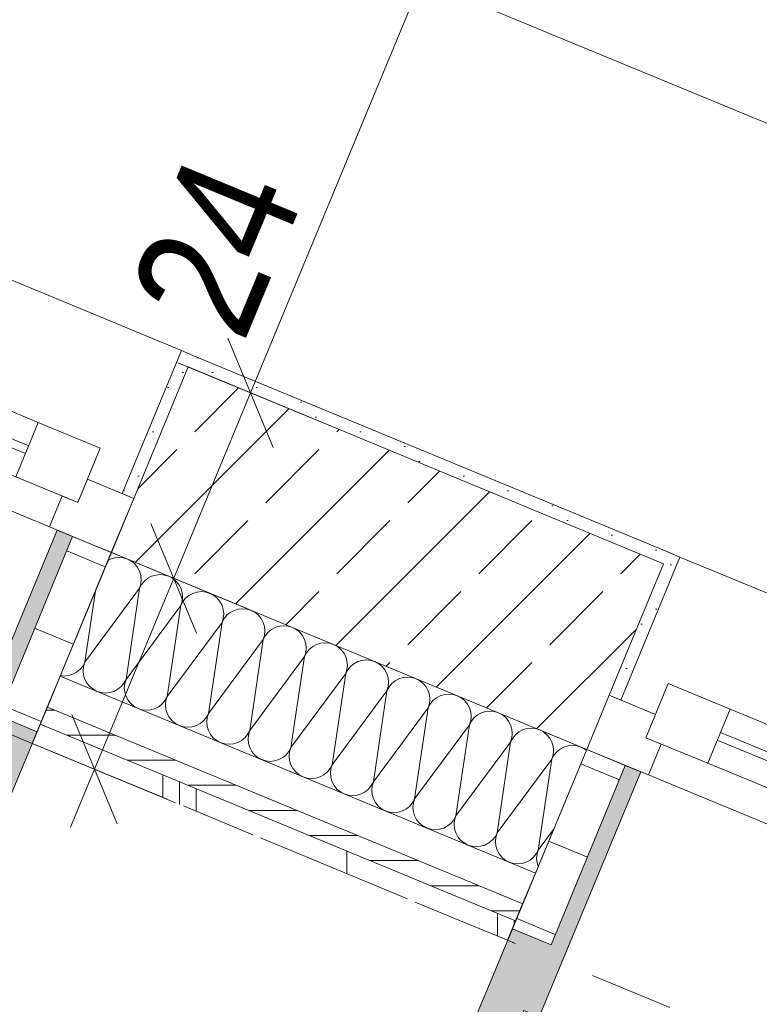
# Model space of a CAD drawing. Header units: metres. Extents: x -89 to 754, y -195 to 69.
# Tile 50 of 256: x 2.209 to 3.093, y -9.382 to -8.205. Entities that reach past the tile are written whole.
import ezdxf

# ---------------------------------------------------------------- set-up
doc = ezdxf.new("R2010")
doc.units = ezdxf.units.M
doc.header["$MEASUREMENT"] = 0
doc.linetypes.add('Strichlinie eng', pattern=[0.115, 0.075, -0.04])
doc.layers.add('95 Ausführungsplanung Bemaßung', color=7, linetype='Continuous')
doc.layers.add('Neubau_10 Wand außen', color=7, linetype='Continuous')
doc.styles.add('ERSTELLTER_STIL_3', font='ARIALN.TTF')
doc.dimstyles.new('ERSTELLTER_STIL__4', dxfattribs={"dimtxt": 0.15, "dimasz": 0.095143, "dimexe": 0.18, "dimexo": 0.0625, "dimgap": 0, "dimtad": 1, "dimzin": 0, "dimdsep": 46, "dimtxsty": 'ERSTELLTER_STIL_3', "dimblk": 'ARROWHEAD_6', "dimblk1": 'ARROWHEAD_6', "dimblk2": 'ARROWHEAD_6', "dimcen": 0.09, "dimse1": 1, "dimse2": 1, "dimclrd": 7, "dimclre": 7, "dimclrt": 7, "dimazin": 0, "dimtfac": 1, "dimtdec": 4, "dimtmove": 0, "dimatfit": 3, "dimfxl": 1, "dimtolj": 1, "dimtzin": 0, "dimarcsym": 0})
pattern_1 = [(45, (0, 0), (-0.01767767, 0.01767767), [0, -0.025])]
pattern_2 = [(0, (0, 0), (0, 0.1), [])]

# ---------------------------------------------------------------- blocks, each defined once
blk = doc.blocks.new('*X190')
at = {"layer": 'Neubau_10 Wand außen', "color": 8, "linetype": 'Continuous', "lineweight": 9}
for p, q in [((2.3176, -8.8497), (2.3148, -8.8512)), ((2.3226, -8.8481), (2.3176, -8.8497)), ((2.3278, -8.8476), (2.3226, -8.8481)), ((2.333, -8.8481), (2.3278, -8.8476)), ((2.338, -8.8497), (2.333, -8.8481)), ((2.3426, -8.8521), (2.338, -8.8497)), ((2.3467, -8.8554), (2.3426, -8.8521)), ((2.35, -8.8595), (2.3467, -8.8554)), ((2.3525, -8.8641), (2.35, -8.8595)), ((2.354, -8.8691), (2.3525, -8.8641)), ((2.3545, -8.8743), (2.354, -8.8691)), ((2.354, -8.8795), (2.3545, -8.8743)), ((2.3623, -8.8725), (2.3582, -8.8758)), ((2.3669, -8.8701), (2.3623, -8.8725)), ((2.3719, -8.8686), (2.3669, -8.8701)), ((2.3771, -8.868), (2.3719, -8.8686)), ((2.3823, -8.8686), (2.3771, -8.868)), ((2.3873, -8.8701), (2.3823, -8.8686)), ((2.3919, -8.8725), (2.3873, -8.8701)), ((2.3959, -8.8758), (2.3919, -8.8725)), ((2.287, -8.9728), (2.3525, -8.8845)), ((2.3363, -8.9933), (2.3525, -8.8845)), ((2.3525, -8.8845), (2.354, -8.8795)), ((2.3549, -8.8799), (2.3525, -8.8845)), ((2.3582, -8.8758), (2.3549, -8.8799)), ((2.3993, -8.8799), (2.3959, -8.8758)), ((2.4017, -8.8845), (2.3993, -8.8799)), ((2.4032, -8.8895), (2.4017, -8.8845)), ((2.287, -8.9728), (2.2997, -8.8876)), ((2.4038, -8.8947), (2.4032, -8.8895)), ((2.4032, -8.8999), (2.4038, -8.8947)), ((2.4075, -8.8963), (2.4042, -8.9003)), ((2.4115, -8.8929), (2.4075, -8.8963)), ((2.4162, -8.8905), (2.4115, -8.8929)), ((2.4212, -8.889), (2.4162, -8.8905)), ((2.4264, -8.8884), (2.4212, -8.889)), ((2.4316, -8.889), (2.4264, -8.8884)), ((2.4366, -8.8905), (2.4316, -8.889)), ((2.4412, -8.8929), (2.4366, -8.8905)), ((2.4452, -8.8963), (2.4412, -8.8929)), ((2.4485, -8.9003), (2.4452, -8.8963)), ((2.3363, -8.9933), (2.4017, -8.9049)), ((2.3855, -9.0137), (2.4017, -8.9049)), ((2.4017, -8.9049), (2.4032, -8.8999)), ((2.4042, -8.9003), (2.4017, -8.9049)), ((2.451, -8.9049), (2.4485, -8.9003)), ((2.4525, -8.9099), (2.451, -8.9049)), ((2.4704, -8.9094), (2.4654, -8.9109)), ((2.4756, -8.9089), (2.4704, -8.9094)), ((2.4808, -8.9094), (2.4756, -8.9089)), ((2.4858, -8.9109), (2.4808, -8.9094)), ((2.451, -8.9253), (2.4525, -8.9203)), ((2.4535, -8.9207), (2.451, -8.9253)), ((2.453, -8.9151), (2.4525, -8.9099)), ((2.4525, -8.9203), (2.453, -8.9151)), ((2.4568, -8.9167), (2.4535, -8.9207)), ((2.4608, -8.9134), (2.4568, -8.9167)), ((2.4654, -8.9109), (2.4608, -8.9134)), ((2.4905, -8.9134), (2.4858, -8.9109)), ((2.4945, -8.9167), (2.4905, -8.9134)), ((2.4978, -8.9207), (2.4945, -8.9167)), ((2.5003, -8.9253), (2.4978, -8.9207)), ((2.3855, -9.0137), (2.451, -8.9253)), ((2.4348, -9.0341), (2.451, -8.9253)), ((2.5018, -8.9303), (2.5003, -8.9253)), ((2.5023, -8.9355), (2.5018, -8.9303)), ((2.5147, -8.9313), (2.5101, -8.9338)), ((2.5197, -8.9298), (2.5147, -8.9313)), ((2.5249, -8.9293), (2.5197, -8.9298)), ((2.5301, -8.9298), (2.5249, -8.9293)), ((2.5351, -8.9313), (2.5301, -8.9298)), ((2.5397, -8.9338), (2.5351, -8.9313)), ((2.5003, -8.9457), (2.5018, -8.9407)), ((2.5027, -8.9411), (2.5003, -8.9457)), ((2.5018, -8.9407), (2.5023, -8.9355)), ((2.5061, -8.9371), (2.5027, -8.9411)), ((2.5101, -8.9338), (2.5061, -8.9371)), ((2.5438, -8.9371), (2.5397, -8.9338)), ((2.5471, -8.9411), (2.5438, -8.9371)), ((2.5495, -8.9457), (2.5471, -8.9411)), ((2.4348, -9.0341), (2.5003, -8.9457)), ((2.4841, -9.0545), (2.5003, -8.9457)), ((2.5511, -8.9507), (2.5495, -8.9457)), ((2.5516, -8.9559), (2.5511, -8.9507)), ((2.5511, -8.9611), (2.5516, -8.9559)), ((2.5594, -8.9542), (2.5553, -8.9575)), ((2.564, -8.9517), (2.5594, -8.9542)), ((2.569, -8.9502), (2.564, -8.9517)), ((2.5742, -8.9497), (2.569, -8.9502)), ((2.5794, -8.9502), (2.5742, -8.9497)), ((2.5844, -8.9517), (2.5794, -8.9502)), ((2.589, -8.9542), (2.5844, -8.9517)), ((2.593, -8.9575), (2.589, -8.9542)), ((2.4841, -9.0545), (2.5495, -8.9661)), ((2.5334, -9.0749), (2.5495, -8.9661)), ((2.5495, -8.9661), (2.5511, -8.9611)), ((2.552, -8.9615), (2.5495, -8.9661)), ((2.5553, -8.9575), (2.552, -8.9615)), ((2.5964, -8.9615), (2.593, -8.9575)), ((2.5988, -8.9661), (2.5964, -8.9615)), ((2.6003, -8.9711), (2.5988, -8.9661)), ((2.2812, -8.9815), (2.2845, -8.9775)), ((2.2845, -8.9775), (2.287, -8.9728)), ((2.2855, -8.9778), (2.285, -8.983)), ((2.287, -8.9728), (2.2855, -8.9778)), ((2.6008, -8.9763), (2.6003, -8.9711)), ((2.6003, -8.9815), (2.6008, -8.9763)), ((2.6046, -8.9779), (2.6013, -8.9819)), ((2.6086, -8.9746), (2.6046, -8.9779)), ((2.6133, -8.9721), (2.6086, -8.9746)), ((2.6183, -8.9706), (2.6133, -8.9721)), ((2.6235, -8.9701), (2.6183, -8.9706)), ((2.6287, -8.9706), (2.6235, -8.9701)), ((2.6337, -8.9721), (2.6287, -8.9706)), ((2.6383, -8.9746), (2.6337, -8.9721)), ((2.6423, -8.9779), (2.6383, -8.9746)), ((2.6456, -8.9819), (2.6423, -8.9779)), ((2.2577, -8.9888), (2.2624, -8.9893)), ((2.2624, -8.9893), (2.2676, -8.9888)), ((2.2676, -8.9888), (2.2726, -8.9873)), ((2.2726, -8.9873), (2.2772, -8.9848)), ((2.2772, -8.9848), (2.2812, -8.9815)), ((2.285, -8.983), (2.2855, -8.9882)), ((2.2855, -8.9882), (2.287, -8.9933)), ((2.5334, -9.0749), (2.5988, -8.9865)), ((2.5826, -9.0953), (2.5988, -8.9865)), ((2.5988, -8.9865), (2.6003, -8.9815)), ((2.6013, -8.9819), (2.5988, -8.9865)), ((2.6481, -8.9865), (2.6456, -8.9819)), ((2.6496, -8.9916), (2.6481, -8.9865)), ((2.6501, -8.9968), (2.6496, -8.9916)), ((2.6675, -8.991), (2.6625, -8.9925)), ((2.6727, -8.9905), (2.6675, -8.991)), ((2.6779, -8.991), (2.6727, -8.9905)), ((2.6829, -8.9925), (2.6779, -8.991)), ((2.287, -8.9933), (2.2895, -8.9979)), ((2.2895, -8.9979), (2.2928, -9.0019)), ((2.2928, -9.0019), (2.2968, -9.0052)), ((2.3264, -9.0052), (2.3305, -9.0019)), ((2.3305, -9.0019), (2.3338, -8.9979)), ((2.3338, -8.9979), (2.3363, -8.9933)), ((2.3348, -8.9983), (2.3342, -9.0035)), ((2.3342, -9.0035), (2.3348, -9.0087)), ((2.3363, -8.9933), (2.3348, -8.9983)), ((2.6481, -9.007), (2.6496, -9.002)), ((2.6506, -9.0023), (2.6481, -9.007)), ((2.6496, -9.002), (2.6501, -8.9968)), ((2.6539, -8.9983), (2.6506, -9.0023)), ((2.6579, -8.995), (2.6539, -8.9983)), ((2.6625, -8.9925), (2.6579, -8.995)), ((2.6875, -8.995), (2.6829, -8.9925)), ((2.6916, -8.9983), (2.6875, -8.995)), ((2.6949, -9.0023), (2.6916, -8.9983)), ((2.6974, -9.007), (2.6949, -9.0023)), ((2.2968, -9.0052), (2.3014, -9.0077)), ((2.3014, -9.0077), (2.3064, -9.0092)), ((2.3064, -9.0092), (2.3116, -9.0097)), ((2.3116, -9.0097), (2.3168, -9.0092)), ((2.3168, -9.0092), (2.3218, -9.0077)), ((2.3218, -9.0077), (2.3264, -9.0052)), ((2.3348, -9.0087), (2.3363, -9.0137)), ((2.3363, -9.0137), (2.3387, -9.0183)), ((2.3831, -9.0183), (2.3855, -9.0137)), ((2.3855, -9.0137), (2.384, -9.0187)), ((2.5826, -9.0953), (2.6481, -9.007)), ((2.6319, -9.1157), (2.6481, -9.007)), ((2.6989, -9.012), (2.6974, -9.007)), ((2.6994, -9.0172), (2.6989, -9.012)), ((2.7072, -9.0154), (2.7031, -9.0187)), ((2.7118, -9.0129), (2.7072, -9.0154)), ((2.7168, -9.0114), (2.7118, -9.0129)), ((2.722, -9.0109), (2.7168, -9.0114)), ((2.7272, -9.0114), (2.722, -9.0109)), ((2.7322, -9.0129), (2.7272, -9.0114)), ((2.7368, -9.0154), (2.7322, -9.0129)), ((2.7409, -9.0187), (2.7368, -9.0154)), ((2.3387, -9.0183), (2.342, -9.0223)), ((2.342, -9.0223), (2.3461, -9.0256)), ((2.3461, -9.0256), (2.3507, -9.0281)), ((2.3711, -9.0281), (2.3757, -9.0256)), ((2.3757, -9.0256), (2.3798, -9.0223)), ((2.3798, -9.0223), (2.3831, -9.0183)), ((2.384, -9.0187), (2.3835, -9.0239)), ((2.3835, -9.0239), (2.384, -9.0291)), ((2.6319, -9.1157), (2.6974, -9.0274)), ((2.6812, -9.1361), (2.6974, -9.0274)), ((2.6974, -9.0274), (2.6989, -9.0224)), ((2.6998, -9.0228), (2.6974, -9.0274)), ((2.6989, -9.0224), (2.6994, -9.0172)), ((2.7031, -9.0187), (2.6998, -9.0228)), ((2.7442, -9.0228), (2.7409, -9.0187)), ((2.7466, -9.0274), (2.7442, -9.0228)), ((2.7482, -9.0324), (2.7466, -9.0274)), ((2.3507, -9.0281), (2.3557, -9.0296)), ((2.3557, -9.0296), (2.3609, -9.0301)), ((2.3609, -9.0301), (2.3661, -9.0296)), ((2.3661, -9.0296), (2.3711, -9.0281)), ((2.384, -9.0291), (2.3855, -9.0341)), ((2.3855, -9.0341), (2.388, -9.0387)), ((2.388, -9.0387), (2.3913, -9.0427)), ((2.429, -9.0427), (2.4324, -9.0387)), ((2.4324, -9.0387), (2.4348, -9.0341)), ((2.4333, -9.0391), (2.4328, -9.0443)), ((2.4348, -9.0341), (2.4333, -9.0391)), ((2.7487, -9.0376), (2.7482, -9.0324)), ((2.7482, -9.0428), (2.7487, -9.0376)), ((2.7524, -9.0391), (2.7491, -9.0432)), ((2.7565, -9.0358), (2.7524, -9.0391)), ((2.7611, -9.0333), (2.7565, -9.0358)), ((2.7661, -9.0318), (2.7611, -9.0333)), ((2.7713, -9.0313), (2.7661, -9.0318)), ((2.7765, -9.0318), (2.7713, -9.0313)), ((2.7815, -9.0333), (2.7765, -9.0318)), ((2.7861, -9.0358), (2.7815, -9.0333)), ((2.7901, -9.0391), (2.7861, -9.0358)), ((2.7934, -9.0432), (2.7901, -9.0391)), ((2.3913, -9.0427), (2.3954, -9.046)), ((2.3954, -9.046), (2.4, -9.0485)), ((2.4, -9.0485), (2.405, -9.05)), ((2.405, -9.05), (2.4102, -9.0505)), ((2.4102, -9.0505), (2.4154, -9.05)), ((2.4154, -9.05), (2.4204, -9.0485)), ((2.4204, -9.0485), (2.425, -9.046)), ((2.425, -9.046), (2.429, -9.0427)), ((2.4328, -9.0443), (2.4333, -9.0495)), ((2.4333, -9.0495), (2.4348, -9.0545)), ((2.6812, -9.1361), (2.7466, -9.0478)), ((2.7305, -9.1565), (2.7466, -9.0478)), ((2.7466, -9.0478), (2.7482, -9.0428)), ((2.7491, -9.0432), (2.7466, -9.0478)), ((2.7959, -9.0478), (2.7934, -9.0432)), ((2.7974, -9.0528), (2.7959, -9.0478)), ((2.4348, -9.0545), (2.4373, -9.0591)), ((2.4373, -9.0591), (2.4406, -9.0631)), ((2.4783, -9.0631), (2.4816, -9.0591)), ((2.4816, -9.0591), (2.4841, -9.0545)), ((2.4826, -9.0595), (2.4821, -9.0647)), ((2.4841, -9.0545), (2.4826, -9.0595)), ((2.7979, -9.058), (2.7974, -9.0528)), ((2.7974, -9.0632), (2.7979, -9.058)), ((2.8017, -9.0595), (2.7984, -9.0636)), ((2.8057, -9.0562), (2.8017, -9.0595)), ((2.8103, -9.0538), (2.8057, -9.0562)), ((2.8153, -9.0522), (2.8103, -9.0538)), ((2.8206, -9.0517), (2.8153, -9.0522)), ((2.8258, -9.0522), (2.8206, -9.0517)), ((2.8308, -9.0538), (2.8258, -9.0522)), ((2.8354, -9.0562), (2.8308, -9.0538)), ((2.8394, -9.0595), (2.8354, -9.0562)), ((2.8427, -9.0636), (2.8394, -9.0595)), ((2.4406, -9.0631), (2.4446, -9.0664)), ((2.4446, -9.0664), (2.4492, -9.0689)), ((2.4492, -9.0689), (2.4543, -9.0704)), ((2.4543, -9.0704), (2.4595, -9.0709)), ((2.4595, -9.0709), (2.4647, -9.0704)), ((2.4647, -9.0704), (2.4697, -9.0689)), ((2.4697, -9.0689), (2.4743, -9.0664)), ((2.4743, -9.0664), (2.4783, -9.0631)), ((2.4821, -9.0647), (2.4826, -9.0699)), ((2.4826, -9.0699), (2.4841, -9.0749)), ((2.7305, -9.1565), (2.7959, -9.0682)), ((2.7797, -9.1769), (2.7959, -9.0682)), ((2.7959, -9.0682), (2.7974, -9.0632)), ((2.7984, -9.0636), (2.7959, -9.0682)), ((2.8452, -9.0682), (2.8427, -9.0636)), ((2.8467, -9.0732), (2.8452, -9.0682)), ((2.8472, -9.0784), (2.8467, -9.0732)), ((2.8596, -9.0742), (2.855, -9.0766)), ((2.8646, -9.0726), (2.8596, -9.0742)), ((2.8698, -9.0721), (2.8646, -9.0726)), ((2.875, -9.0726), (2.8698, -9.0721)), ((2.88, -9.0742), (2.875, -9.0726)), ((2.8846, -9.0766), (2.88, -9.0742)), ((2.4841, -9.0749), (2.4866, -9.0795)), ((2.4866, -9.0795), (2.4899, -9.0835)), ((2.4899, -9.0835), (2.4939, -9.0869)), ((2.5235, -9.0869), (2.5276, -9.0835)), ((2.5276, -9.0835), (2.5309, -9.0795)), ((2.5309, -9.0795), (2.5334, -9.0749)), ((2.5318, -9.0799), (2.5313, -9.0851)), ((2.5313, -9.0851), (2.5318, -9.0903)), ((2.5334, -9.0749), (2.5318, -9.0799)), ((2.8452, -9.0886), (2.8467, -9.0836)), ((2.8477, -9.084), (2.8452, -9.0886)), ((2.8467, -9.0836), (2.8472, -9.0784)), ((2.851, -9.0799), (2.8477, -9.084)), ((2.855, -9.0766), (2.851, -9.0799)), ((2.8864, -9.0781), (2.8846, -9.0766)), ((2.4939, -9.0869), (2.4985, -9.0893)), ((2.4985, -9.0893), (2.5035, -9.0908)), ((2.5035, -9.0908), (2.5087, -9.0914)), ((2.5087, -9.0914), (2.5139, -9.0908)), ((2.5139, -9.0908), (2.5189, -9.0893)), ((2.5189, -9.0893), (2.5235, -9.0869)), ((2.5318, -9.0903), (2.5334, -9.0953)), ((2.5334, -9.0953), (2.5358, -9.0999)), ((2.5802, -9.0999), (2.5826, -9.0953)), ((2.5826, -9.0953), (2.5811, -9.1003)), ((2.7797, -9.1769), (2.8452, -9.0886)), ((2.829, -9.1973), (2.8452, -9.0886)), ((2.5358, -9.0999), (2.5391, -9.104)), ((2.5391, -9.104), (2.5432, -9.1073)), ((2.5432, -9.1073), (2.5478, -9.1097)), ((2.5478, -9.1097), (2.5528, -9.1113)), ((2.5632, -9.1113), (2.5682, -9.1097)), ((2.5682, -9.1097), (2.5728, -9.1073)), ((2.5728, -9.1073), (2.5769, -9.104)), ((2.5769, -9.104), (2.5802, -9.0999)), ((2.5811, -9.1003), (2.5806, -9.1055)), ((2.5806, -9.1055), (2.5811, -9.1107)), ((2.5528, -9.1113), (2.558, -9.1118)), ((2.558, -9.1118), (2.5632, -9.1113)), ((2.5811, -9.1107), (2.5826, -9.1157)), ((2.5826, -9.1157), (2.5851, -9.1203)), ((2.5851, -9.1203), (2.5884, -9.1244)), ((2.6261, -9.1244), (2.6294, -9.1203)), ((2.6294, -9.1203), (2.6319, -9.1157)), ((2.6304, -9.1207), (2.6299, -9.1259)), ((2.6319, -9.1157), (2.6304, -9.1207)), ((2.5884, -9.1244), (2.5925, -9.1277)), ((2.5925, -9.1277), (2.5971, -9.1301)), ((2.5971, -9.1301), (2.6021, -9.1317)), ((2.6021, -9.1317), (2.6073, -9.1322)), ((2.6073, -9.1322), (2.6125, -9.1317)), ((2.6125, -9.1317), (2.6175, -9.1301)), ((2.6175, -9.1301), (2.6221, -9.1277)), ((2.6221, -9.1277), (2.6261, -9.1244)), ((2.6299, -9.1259), (2.6304, -9.1311)), ((2.6304, -9.1311), (2.6319, -9.1361)), ((2.6319, -9.1361), (2.6344, -9.1407)), ((2.6344, -9.1407), (2.6377, -9.1448)), ((2.6377, -9.1448), (2.6417, -9.1481)), ((2.6714, -9.1481), (2.6754, -9.1448)), ((2.6754, -9.1448), (2.6787, -9.1407)), ((2.6787, -9.1407), (2.6812, -9.1361)), ((2.6797, -9.1411), (2.6792, -9.1463)), ((2.6812, -9.1361), (2.6797, -9.1411)), ((2.6417, -9.1481), (2.6463, -9.1506)), ((2.6463, -9.1506), (2.6513, -9.1521)), ((2.6513, -9.1521), (2.6565, -9.1526)), ((2.6565, -9.1526), (2.6617, -9.1521)), ((2.6617, -9.1521), (2.6668, -9.1506)), ((2.6668, -9.1506), (2.6714, -9.1481)), ((2.6792, -9.1463), (2.6797, -9.1515)), ((2.6797, -9.1515), (2.6812, -9.1565)), ((2.6812, -9.1565), (2.6836, -9.1611)), ((2.728, -9.1611), (2.7305, -9.1565)), ((2.7305, -9.1565), (2.7289, -9.1615)), ((2.6836, -9.1611), (2.687, -9.1652)), ((2.687, -9.1652), (2.691, -9.1685)), ((2.691, -9.1685), (2.6956, -9.171)), ((2.716, -9.171), (2.7206, -9.1685)), ((2.7206, -9.1685), (2.7247, -9.1652)), ((2.7247, -9.1652), (2.728, -9.1611)), ((2.7289, -9.1615), (2.7284, -9.1667)), ((2.7284, -9.1667), (2.7289, -9.1719)), ((2.6956, -9.171), (2.7006, -9.1725)), ((2.7006, -9.1725), (2.7058, -9.173)), ((2.7058, -9.173), (2.711, -9.1725)), ((2.711, -9.1725), (2.716, -9.171)), ((2.7289, -9.1719), (2.7305, -9.1769)), ((2.7305, -9.1769), (2.7329, -9.1816)), ((2.7773, -9.1816), (2.7797, -9.1769)), ((2.7797, -9.1769), (2.7782, -9.1819)), ((2.829, -9.1973), (2.8472, -9.1727)), ((2.7329, -9.1816), (2.7362, -9.1856)), ((2.7362, -9.1856), (2.7403, -9.1889)), ((2.7403, -9.1889), (2.7449, -9.1914)), ((2.7449, -9.1914), (2.7499, -9.1929)), ((2.7603, -9.1929), (2.7653, -9.1914)), ((2.7653, -9.1914), (2.7699, -9.1889)), ((2.7699, -9.1889), (2.774, -9.1856)), ((2.774, -9.1856), (2.7773, -9.1816)), ((2.7782, -9.1819), (2.7777, -9.1871)), ((2.7777, -9.1871), (2.7782, -9.1923)), ((2.7499, -9.1929), (2.7551, -9.1934)), ((2.7551, -9.1934), (2.7603, -9.1929)), ((2.7782, -9.1923), (2.7797, -9.1973)), ((2.7797, -9.1973), (2.7822, -9.202)), ((2.7822, -9.202), (2.7855, -9.206)), ((2.8232, -9.206), (2.8265, -9.202)), ((2.8265, -9.202), (2.829, -9.1973)), ((2.8275, -9.2024), (2.827, -9.2076)), ((2.829, -9.1973), (2.8275, -9.2024)), ((2.7855, -9.206), (2.7896, -9.2093)), ((2.7896, -9.2093), (2.7942, -9.2118)), ((2.7942, -9.2118), (2.7992, -9.2133)), ((2.7992, -9.2133), (2.8044, -9.2138)), ((2.8044, -9.2138), (2.8096, -9.2133)), ((2.8096, -9.2133), (2.8146, -9.2118)), ((2.8146, -9.2118), (2.8192, -9.2093)), ((2.8192, -9.2093), (2.8232, -9.206)), ((2.827, -9.2076), (2.8275, -9.2128)), ((2.8275, -9.2128), (2.8288, -9.2172))]:
    blk.add_line(p, q, dxfattribs=at)
blk = doc.blocks.new('1-Flügelfenster 27_7')
at = {"layer": 'Neubau_10 Wand außen', "linetype": 'Continuous', "lineweight": 0, "true_color": 0x000000}
for points in [[(-0.505, -0.387), (-0.505, -0.417), (-0.455, -0.417), (-0.455, -0.387), (-0.435, -0.387), (-0.435, -0.07), (-0.455, -0.07), (-0.455, -0.302), (-0.505, -0.302)], [(0.505, -0.387), (0.505, -0.302), (0.455, -0.302), (0.455, -0.07), (0.435, -0.07), (0.435, -0.387), (0.455, -0.387), (0.455, -0.417), (0.505, -0.417)]]:
    blk.add_hatch(color=18, dxfattribs=at).paths.add_polyline_path(points)
h = blk.add_hatch(dxfattribs=at)
h.set_pattern_fill('Holz_Schalung_liegend_10_5B', color=18, style=0, pattern_type=2)
h.set_pattern_definition(pattern_2)
h.paths.add_polyline_path([(-0.505, -0.07), (-0.505, -0.302), (-0.455, -0.302), (-0.455, -0.07)])
h = blk.add_hatch(dxfattribs=at)
h.set_pattern_fill('Holz_Schalung_liegend_10_5B', color=18, style=0, pattern_type=2)
h.set_pattern_definition(pattern_2)
h.paths.add_polyline_path([(0.505, -0.07), (0.455, -0.07), (0.455, -0.302), (0.505, -0.302)])
at = {"layer": 'Neubau_10 Wand außen', "color": 7, "linetype": 'Continuous', "lineweight": 13}
for p, q in [((-0.505, 0.185), (-0.49, 0.185)), ((-0.49, 0), (-0.49, 0.185)), ((0.505, 0.185), (0.49, 0.185)), ((0.49, 0), (0.49, 0.185)), ((-0.445, -0.03), (-0.445, 0.04)), ((-0.445, 0.04), (-0.365, 0.04)), ((-0.365, 0.04), (0.365, 0.04)), ((-0.365, 0.04), (-0.365, -0.03)), ((0.365, -0.03), (0.365, 0.04)), ((0.365, 0.04), (0.445, 0.04)), ((0.445, 0.04), (0.445, -0.03)), ((-0.505, 0), (-0.445, 0)), ((-0.505, -0.07), (-0.505, 0)), ((-0.505, -0.07), (-0.505, 0)), ((-0.445, 0), (-0.445, -0.03)), ((-0.365, 0.01), (0.365, 0.01)), ((0.445, -0.03), (0.445, 0)), ((0.445, 0), (0.505, 0)), ((0.505, -0.07), (0.505, 0)), ((0.505, -0.07), (0.505, 0)), ((0.365, 0), (-0.365, 0)), ((-0.445, -0.03), (-0.425, -0.03)), ((-0.365, -0.03), (-0.445, -0.03)), ((-0.425, -0.03), (-0.425, -0.07)), ((0.365, -0.03), (-0.365, -0.03)), ((0.445, -0.03), (0.365, -0.03)), ((0.425, -0.07), (0.425, -0.03)), ((0.425, -0.03), (0.445, -0.03)), ((-0.425, -0.07), (-0.505, -0.07)), ((-0.505, -0.23), (-0.505, -0.07)), ((0.425, -0.07), (-0.425, -0.07)), ((0.505, -0.07), (0.425, -0.07)), ((0.505, -0.23), (0.505, -0.07)), ((-0.505, -0.27), (-0.505, -0.23)), ((0.505, -0.27), (0.505, -0.23)), ((-0.505, -0.292), (-0.505, -0.27)), ((0.505, -0.292), (0.505, -0.27)), ((-0.505, -0.317), (-0.505, -0.292)), ((0.505, -0.317), (0.505, -0.292))]:
    blk.add_line(p, q, dxfattribs=at)
at = {"layer": 'Neubau_10 Wand außen', "color": 7, "linetype": 'Continuous', "lineweight": 9}
for p, q in [((-0.49, 0.185), (0.49, 0.185)), ((-0.455, -0.302), (-0.455, -0.07)), ((-0.455, -0.07), (-0.435, -0.07)), ((-0.435, -0.07), (-0.435, -0.387)), ((0.455, -0.07), (0.435, -0.07)), ((0.435, -0.07), (0.435, -0.387)), ((0.455, -0.302), (0.455, -0.07)), ((-0.505, -0.387), (-0.505, -0.302)), ((-0.505, -0.302), (-0.455, -0.302)), ((0.505, -0.302), (0.455, -0.302)), ((0.505, -0.387), (0.505, -0.302)), ((-0.505, -0.417), (-0.505, -0.387)), ((-0.435, -0.387), (-0.455, -0.387)), ((-0.455, -0.387), (-0.455, -0.417)), ((0.435, -0.387), (0.455, -0.387)), ((0.455, -0.387), (0.455, -0.417)), ((0.505, -0.417), (0.505, -0.387)), ((-0.455, -0.417), (-0.505, -0.417)), ((-0.505, -0.417), (0.505, -0.417)), ((0.455, -0.417), (0.505, -0.417))]:
    blk.add_line(p, q, dxfattribs=at)
at = {"layer": 'Neubau_10 Wand außen', "color": 7, "linetype": 'Strichlinie eng', "lineweight": 9}
blk.add_line((-0.505, -0.317), (0.505, -0.317), dxfattribs=at)
at = {"layer": 'Neubau_10 Wand außen', "color": 7, "linetype": 'Continuous', "lineweight": 9, "flags": 128}
for points in [[(-0.505, -0.07), (-0.455, -0.07), (-0.455, -0.302), (-0.505, -0.302)], [(0.505, -0.07), (0.455, -0.07), (0.455, -0.302), (0.505, -0.302)]]:
    blk.add_lwpolyline(points, close=True, dxfattribs=at)
at = {"layer": 'Neubau_10 Wand außen', "color": 7, "linetype": 'Continuous', "lineweight": 9}
for p in [(-0.505, -0.417), (0.505, -0.417)]:
    blk.add_point(p, dxfattribs=at)
blk = doc.blocks.new('*D698')
at = {"layer": '95 Ausführungsplanung Bemaßung', "color": 7, "linetype": 'Continuous', "lineweight": 9}
for p, q in [((-8.1158, -6.9947), (-8.0439, -6.8212)), ((-8.1492, -6.8792), (-8.0798, -6.908)), ((-8.0144, -6.8809), (-8.1453, -6.9351)), ((-8.0798, -6.908), (8.1315, -13.6229)), ((8.0955, -13.7097), (8.1674, -13.5362)), ((8.066, -13.65), (8.1969, -13.5958)), ((8.1315, -13.6229), (8.2009, -13.6517))]:
    blk.add_line(p, q, dxfattribs=at)
at = {"layer": '95 Ausführungsplanung Bemaßung', "color": 7, "lineweight": 9, "insert": (-0.2063, -10.1746), "char_height": 0.15, "attachment_point": 7, "rotation": 337.5, "style": 'ERSTELLTER_STIL_3'}
blk.add_mtext('\\A1;{\\pql;\\fArial Narrow|b0|i0|c0|p0;\\W1.000000;17,54\\fArial Narrow|b0|i0|c0|p0;\\W1.000000;\\A1{\\H.66x;\\S5^  ;}}', dxfattribs=at)
blk = doc.blocks.new('ARROWHEAD_6')
at = {"color": 0, "linetype": 'Continuous', "lineweight": 0}
for p, q in [((-0.5, -0.5), (0.5, 0.5)), ((0, 0), (-1, 0))]:
    blk.add_line(p, q, dxfattribs=at)
blk = doc.blocks.new('*D709')
at = {"layer": '95 Ausführungsplanung Bemaßung', "color": 7, "linetype": 'Continuous', "lineweight": 9}
for p, q in [((0.8166, -9.8287), (0.8885, -9.6552)), ((0.918, -9.7149), (0.7871, -9.7691)), ((0.8526, -9.742), (1.7857, -10.1285)), ((1.7498, -10.2152), (1.8216, -10.0417)), ((1.8511, -10.1014), (1.7203, -10.1556))]:
    blk.add_line(p, q, dxfattribs=at)
at = {"layer": '95 Ausführungsplanung Bemaßung', "color": 7, "lineweight": 9, "char_height": 0.15, "attachment_point": 7, "rotation": 337.5, "style": 'ERSTELLTER_STIL_3'}
for s, insert in [('\\A1;{\\pql;\\fArial Narrow|b0|i0|c0|p0;\\W1.000000;1,01}', (1.1745, -9.8428)), ('\\A1;{\\pql;\\fArial Narrow|b0|i0|c0|p0;\\W1.000000;2,51}', (1.0941, -10.0369))]:
    blk.add_mtext(s, dxfattribs=dict(at, insert=insert))
blk = doc.blocks.new('*D710')
at = {"layer": '95 Ausführungsplanung Bemaßung', "color": 7, "linetype": 'Continuous', "lineweight": 9}
for p, q in [((1.7498, -10.2152), (1.8216, -10.0417)), ((1.8511, -10.1014), (1.7203, -10.1556)), ((1.7857, -10.1285), (2.3539, -10.3638)), ((2.3179, -10.4506), (2.3898, -10.2771)), ((2.4193, -10.3367), (2.2884, -10.3909))]:
    blk.add_line(p, q, dxfattribs=at)
at = {"layer": '95 Ausführungsplanung Bemaßung', "color": 7, "lineweight": 9, "insert": (1.9597, -10.1762), "char_height": 0.15, "attachment_point": 7, "rotation": 337.5, "style": 'ERSTELLTER_STIL_3'}
blk.add_mtext('\\A1;{\\pql;\\fArial Narrow|b0|i0|c0|p0;\\W1.000000;61\\fArial Narrow|b0|i0|c0|p0;\\W1.000000;\\A1{\\H.66x;\\S5^  ;}}', dxfattribs=at)
blk = doc.blocks.new('*D711')
at = {"layer": '95 Ausführungsplanung Bemaßung', "color": 7, "linetype": 'Continuous', "lineweight": 9}
for p, q in [((1.7857, -10.1285), (2.3539, -10.3638)), ((2.3179, -10.4506), (2.3898, -10.2771)), ((2.4193, -10.3367), (2.2884, -10.3909)), ((2.3539, -10.3638), (3.287, -10.7504)), ((3.2511, -10.8371), (3.3229, -10.6636)), ((3.3524, -10.7233), (3.2216, -10.7775)), ((3.287, -10.7504), (3.8552, -10.9857))]:
    blk.add_line(p, q, dxfattribs=at)
at = {"layer": '95 Ausführungsplanung Bemaßung', "color": 7, "lineweight": 9, "char_height": 0.15, "attachment_point": 7, "rotation": 337.5, "style": 'ERSTELLTER_STIL_3'}
for s, insert in [('\\A1;{\\pql;\\fArial Narrow|b0|i0|c0|p0;\\W1.000000;1,01}', (2.6758, -10.4647)), ('\\A1;{\\pql;\\fArial Narrow|b0|i0|c0|p0;\\W1.000000;2,51}', (2.5954, -10.6587))]:
    blk.add_mtext(s, dxfattribs=dict(at, insert=insert))
blk = doc.blocks.new('*D717')
at = {"layer": '95 Ausführungsplanung Bemaßung', "color": 7, "linetype": 'Continuous', "lineweight": 9}
for p, q in [((-7.9627, -6.6252), (-7.8908, -6.4517)), ((-7.9962, -6.5097), (-7.9268, -6.5384)), ((-7.8613, -6.5113), (-7.9922, -6.5655)), ((-7.9268, -6.5384), (-7.6986, -6.6329)), ((-7.6331, -6.6058), (-7.764, -6.66)), ((-7.6986, -6.6329), (8.0563, -13.1588))]:
    blk.add_line(p, q, dxfattribs=at)
at = {"layer": '95 Ausführungsplanung Bemaßung', "color": 7, "lineweight": 9, "insert": (-8.2014, -6.3993), "char_height": 0.15, "attachment_point": 7, "rotation": 337.5, "style": 'ERSTELLTER_STIL_3'}
blk.add_mtext('\\A1;{\\pql;\\fArial Narrow|b0|i0|c0|p0;\\W1.000000;24\\fArial Narrow|b0|i0|c0|p0;\\W1.000000;\\A1{\\H.66x;\\S5^  ;}}', dxfattribs=at)
blk = doc.blocks.new('*D718')
at = {"layer": '95 Ausführungsplanung Bemaßung', "color": 7, "linetype": 'Continuous', "lineweight": 9}
for p, q in [((-7.9268, -6.5384), (-7.6986, -6.6329)), ((-7.7345, -6.7197), (-7.6626, -6.5462)), ((-7.6331, -6.6058), (-7.764, -6.66)), ((-7.6986, -6.6329), (8.0563, -13.1588)), ((8.1218, -13.1317), (7.9909, -13.1859))]:
    blk.add_line(p, q, dxfattribs=at)
at = {"layer": '95 Ausführungsplanung Bemaßung', "color": 7, "lineweight": 9, "char_height": 0.15, "attachment_point": 7, "rotation": 337.5, "style": 'ERSTELLTER_STIL_3'}
for s, insert in [('\\A1;{\\pql;\\fArial Narrow|b0|i0|c0|p0;\\W1.000000;17,05\\fArial Narrow|b0|i0|c0|p0;\\W1.000000;\\A1{\\H.66x;\\S5^  ;}}', (-0.0532, -9.8051)), ('\\A1;{\\pql;\\fArial Narrow|b0|i0|c0|p0;\\W1.000000;24\\fArial Narrow|b0|i0|c0|p0;\\W1.000000;\\A1{\\H.66x;\\S5^  ;}}', (7.7817, -13.0198))]:
    blk.add_mtext(s, dxfattribs=dict(at, insert=insert))
blk = doc.blocks.new('*D719')
at = {"layer": '95 Ausführungsplanung Bemaßung', "color": 7, "linetype": 'Continuous', "lineweight": 9}
for p, q in [((-7.6986, -6.6329), (8.0563, -13.1588)), ((8.0204, -13.2456), (8.0923, -13.0721)), ((8.1218, -13.1317), (7.9909, -13.1859)), ((8.0563, -13.1588), (8.2845, -13.2534)), ((8.2486, -13.3401), (8.3205, -13.1666)), ((8.2191, -13.2805), (8.35, -13.2263)), ((8.2845, -13.2534), (8.3539, -13.2821))]:
    blk.add_line(p, q, dxfattribs=at)
blk = doc.blocks.new('*D721')
at = {"layer": '95 Ausführungsplanung Bemaßung', "color": 7, "linetype": 'Continuous', "lineweight": 9}
for p, q in [((10.3122, -12.1527), (10.404, -11.9309)), ((10.2851, -12.0872), (10.3393, -12.2181)), ((10.2177, -12.3809), (10.3122, -12.1527)), ((10.1906, -12.3154), (10.2448, -12.4463)), ((10.3044, -12.4168), (10.1309, -12.3449)), ((10.1889, -12.4503), (10.2177, -12.3809))]:
    blk.add_line(p, q, dxfattribs=at)
at = {"layer": '95 Ausführungsplanung Bemaßung', "color": 7, "lineweight": 9, "insert": (10.0786, -12.6555), "char_height": 0.15, "attachment_point": 7, "rotation": 67.5, "style": 'ERSTELLTER_STIL_3'}
blk.add_mtext('\\A1;{\\pql;\\fArial Narrow|b0|i0|c0|p0;\\W1.000000;24\\fArial Narrow|b0|i0|c0|p0;\\W1.000000;\\A1{\\H.66x;\\S5^  ;}}', dxfattribs=at)
blk = doc.blocks.new('*D722')
at = {"layer": '95 Ausführungsplanung Bemaßung', "color": 7, "linetype": 'Continuous', "lineweight": 9}
for p, q in [((10.404, -11.9309), (10.4947, -11.712)), ((10.3769, -11.8655), (10.4311, -11.9964)), ((10.4908, -11.9669), (10.3173, -11.895)), ((10.3122, -12.1527), (10.404, -11.9309)), ((10.2851, -12.0872), (10.3393, -12.2181)), ((10.3989, -12.1886), (10.2255, -12.1167)), ((10.2177, -12.3809), (10.3122, -12.1527))]:
    blk.add_line(p, q, dxfattribs=at)
at = {"layer": '95 Ausführungsplanung Bemaßung', "color": 7, "lineweight": 9, "insert": (10.0994, -12.0392), "char_height": 0.15, "attachment_point": 7, "rotation": 67.5, "style": 'ERSTELLTER_STIL_3'}
blk.add_mtext('\\A1;{\\pql;\\fArial Narrow|b0|i0|c0|p0;\\W1.000000;24}', dxfattribs=at)
blk = doc.blocks.new('*D723')
at = {"layer": '95 Ausführungsplanung Bemaßung', "color": 7, "linetype": 'Continuous', "lineweight": 9}
for p, q in [((10.4947, -11.712), (14.3782, -2.3365)), ((10.4676, -11.6466), (10.5218, -11.7774)), ((10.5815, -11.7479), (10.408, -11.6761)), ((10.404, -11.9309), (10.4947, -11.712)), ((10.3769, -11.8655), (10.4311, -11.9964))]:
    blk.add_line(p, q, dxfattribs=at)
blk = doc.blocks.new('*D727')
at = {"layer": '95 Ausführungsplanung Bemaßung', "color": 7, "linetype": 'Continuous', "lineweight": 9}
for p, q in [((9.9426, -11.9996), (10.0345, -11.7779)), ((9.9155, -11.9342), (9.9697, -12.065)), ((9.8481, -12.2278), (9.9426, -11.9996)), ((9.821, -12.1624), (9.8752, -12.2932)), ((9.9349, -12.2637), (9.7614, -12.1919)), ((9.8194, -12.2972), (9.8481, -12.2278))]:
    blk.add_line(p, q, dxfattribs=at)
at = {"layer": '95 Ausführungsplanung Bemaßung', "color": 7, "lineweight": 9, "insert": (9.7091, -12.5025), "char_height": 0.15, "attachment_point": 7, "rotation": 67.5, "style": 'ERSTELLTER_STIL_3'}
blk.add_mtext('\\A1;{\\pql;\\fArial Narrow|b0|i0|c0|p0;\\W1.000000;24\\fArial Narrow|b0|i0|c0|p0;\\W1.000000;\\A1{\\H.66x;\\S5^  ;}}', dxfattribs=at)
blk = doc.blocks.new('*D728')
at = {"layer": '95 Ausführungsplanung Bemaßung', "color": 7, "linetype": 'Continuous', "lineweight": 9}
for p, q in [((10.0345, -11.7779), (11.039, -9.3527)), ((10.0074, -11.7124), (10.0616, -11.8433)), ((9.9426, -11.9996), (10.0345, -11.7779)), ((9.9155, -11.9342), (9.9697, -12.065)), ((10.0294, -12.0355), (9.8559, -11.9637)), ((9.8481, -12.2278), (9.9426, -11.9996))]:
    blk.add_line(p, q, dxfattribs=at)
blk = doc.blocks.new('*D729')
at = {"layer": '95 Ausführungsplanung Bemaßung', "color": 7, "linetype": 'Continuous', "lineweight": 9}
for p, q in [((11.039, -9.3527), (12.9563, -4.724)), ((11.0119, -9.2873), (11.0661, -9.4181)), ((11.1258, -9.3886), (10.9523, -9.3168)), ((10.0345, -11.7779), (11.039, -9.3527)), ((10.0074, -11.7124), (10.0616, -11.8433)), ((10.1212, -11.8138), (9.9477, -11.7419)), ((9.9426, -11.9996), (10.0345, -11.7779))]:
    blk.add_line(p, q, dxfattribs=at)
at = {"layer": '95 Ausführungsplanung Bemaßung', "color": 7, "lineweight": 9, "char_height": 0.15, "attachment_point": 7, "rotation": 67.5, "style": 'ERSTELLTER_STIL_3'}
for s, insert in [('\\A1;{\\pql;\\fArial Narrow|b0|i0|c0|p0;\\W1.000000;2,62\\fArial Narrow|b0|i0|c0|p0;\\W1.000000;\\A1{\\H.66x;\\S5^  ;}}', (10.4644, -10.7527)), ('\\A1;{\\pql;\\fArial Narrow|b0|i0|c0|p0;\\W1.000000;24}', (10.0259, -11.7201))]:
    blk.add_mtext(s, dxfattribs=dict(at, insert=insert))
blk = doc.blocks.new('*D860')
at = {"layer": '95 Ausführungsplanung Bemaßung', "color": 7, "linetype": 'Continuous', "lineweight": 9}
for p, q in [((-5.132, -4.9181), (1.2289, -7.5529)), ((1.193, -7.6396), (1.2649, -7.4661)), ((1.2944, -7.5258), (1.1635, -7.58)), ((1.2289, -7.5529), (1.4507, -7.6447)), ((1.4147, -7.7315), (1.4866, -7.558)), ((1.5161, -7.6176), (1.3853, -7.6718)), ((1.4507, -7.6447), (7.8116, -10.2795))]:
    blk.add_line(p, q, dxfattribs=at)
blk = doc.blocks.new('*D861')
at = {"layer": '95 Ausführungsplanung Bemaßung', "color": 7, "linetype": 'Continuous', "lineweight": 9}
for p, q in [((1.5161, -7.6176), (1.3853, -7.6718)), ((1.4507, -7.6447), (7.8116, -10.2795)), ((7.877, -10.2524), (7.7462, -10.3066))]:
    blk.add_line(p, q, dxfattribs=at)
at = {"layer": '95 Ausführungsplanung Bemaßung', "color": 7, "lineweight": 9, "char_height": 0.15, "attachment_point": 7, "rotation": 337.5, "style": 'ERSTELLTER_STIL_3'}
for s, insert in [('\\A1;{\\pql;\\fArial Narrow|b0|i0|c0|p0;\\W1.000000;6,88\\fArial Narrow|b0|i0|c0|p0;\\W1.000000;\\A1{\\H.66x;\\S5^  ;}}', (4.4437, -8.8898)), ('\\A1;{\\pql;\\fArial Narrow|b0|i0|c0|p0;\\W1.000000;24}', (7.5984, -10.1587))]:
    blk.add_mtext(s, dxfattribs=dict(at, insert=insert))
blk = doc.blocks.new('*D862')
at = {"layer": '95 Ausführungsplanung Bemaßung', "color": 7, "linetype": 'Continuous', "lineweight": 9}
for p, q in [((1.4507, -7.6447), (7.8116, -10.2795)), ((7.7757, -10.3662), (7.8475, -10.1928)), ((7.877, -10.2524), (7.7462, -10.3066)), ((7.8116, -10.2795), (8.0333, -10.3713)), ((8.0987, -10.3442), (7.9679, -10.3984))]:
    blk.add_line(p, q, dxfattribs=at)
blk = doc.blocks.new('*D877')
at = {"layer": '95 Ausführungsplanung Bemaßung', "color": 7, "linetype": 'Continuous', "lineweight": 9}
for p, q in [((6.5781, 1.1), (6.5239, 1.2309)), ((6.551, 1.1655), (6.4592, 0.9437)), ((6.4863, 0.8783), (6.4321, 1.0092)), ((6.3724, 0.9797), (6.5459, 0.9078)), ((6.4592, 0.9437), (2.485, -8.6508))]:
    blk.add_line(p, q, dxfattribs=at)
blk = doc.blocks.new('*D878')
at = {"layer": '95 Ausführungsplanung Bemaßung', "color": 7, "linetype": 'Continuous', "lineweight": 9}
for p, q in [((6.4863, 0.8783), (6.4321, 1.0092)), ((6.4592, 0.9437), (2.485, -8.6508)), ((2.5121, -8.7162), (2.4579, -8.5853)), ((2.3983, -8.6148), (2.5717, -8.6867))]:
    blk.add_line(p, q, dxfattribs=at)
at = {"layer": '95 Ausführungsplanung Bemaßung', "color": 7, "lineweight": 9, "char_height": 0.15, "attachment_point": 7, "rotation": 67.5, "style": 'ERSTELLTER_STIL_3'}
for s, insert in [('\\A1;{\\pql;\\fArial Narrow|b0|i0|c0|p0;\\W1.000000;10,38\\fArial Narrow|b0|i0|c0|p0;\\W1.000000;\\A1{\\H.66x;\\S5^  ;}}', (4.3813, -4.0856)), ('\\A1;{\\pql;\\fArial Narrow|b0|i0|c0|p0;\\W1.000000;24}', (2.4764, -8.593))]:
    blk.add_mtext(s, dxfattribs=dict(at, insert=insert))
blk = doc.blocks.new('*D879')
at = {"layer": '95 Ausführungsplanung Bemaßung', "color": 7, "linetype": 'Continuous', "lineweight": 9}
for p, q in [((2.5121, -8.7162), (2.4579, -8.5853)), ((2.485, -8.6508), (2.3932, -8.8725)), ((2.4203, -8.9379), (2.3661, -8.8071))]:
    blk.add_line(p, q, dxfattribs=at)
blk = doc.blocks.new('*D880')
at = {"layer": '95 Ausführungsplanung Bemaßung', "color": 7, "linetype": 'Continuous', "lineweight": 9}
for p, q in [((2.485, -8.6508), (2.3932, -8.8725)), ((2.4203, -8.9379), (2.3661, -8.8071)), ((2.3064, -8.8366), (2.4799, -8.9084)), ((2.3932, -8.8725), (2.2986, -9.1007)), ((2.2715, -9.0353), (2.3257, -9.1661)), ((2.2119, -9.0648), (2.3854, -9.1366)), ((2.2986, -9.1007), (2.2699, -9.1701))]:
    blk.add_line(p, q, dxfattribs=at)
at = {"layer": '95 Ausführungsplanung Bemaßung', "color": 7, "lineweight": 9, "insert": (2.1596, -9.3753), "char_height": 0.15, "attachment_point": 7, "rotation": 67.5, "style": 'ERSTELLTER_STIL_3'}
blk.add_mtext('\\A1;{\\pql;\\fArial Narrow|b0|i0|c0|p0;\\W1.000000;24\\fArial Narrow|b0|i0|c0|p0;\\W1.000000;\\A1{\\H.66x;\\S5^  ;}}', dxfattribs=at)
blk = doc.blocks.new('*D883')
at = {"layer": '95 Ausführungsplanung Bemaßung', "color": 7, "linetype": 'Continuous', "lineweight": 9}
for p, q in [((-1.3554, -7.06), (2.6188, 2.5345)), ((-1.3825, -6.9946), (-1.3283, -7.1254)), ((-1.4472, -7.2818), (-1.3554, -7.06)), ((-1.4743, -7.2163), (-1.4201, -7.3472))]:
    blk.add_line(p, q, dxfattribs=at)

msp = doc.modelspace()

# ---------------------------------------------------------------- hatches: boundary and pattern name
at = {"layer": 'Neubau_10 Wand außen', "linetype": 'Continuous', "lineweight": 0, "true_color": 0x000000}
h = msp.add_hatch(dxfattribs=at)
h.set_pattern_fill('Gips_0001', color=18, style=0, pattern_type=2)
h.set_pattern_definition(pattern_1)
h.paths.add_polyline_path([(2.4024, -8.6003), (2.3316, -8.7712), (2.3455, -8.777), (2.4105, -8.6199), (2.4163, -8.6061)])
h = msp.add_hatch(dxfattribs=at)
h.set_pattern_fill('Gips_0001', color=18, style=0, pattern_type=2)
h.set_pattern_definition(pattern_1)
h.paths.add_polyline_path([(2.4163, -8.6061), (2.4105, -8.6199), (2.9787, -8.8553), (2.9845, -8.8414)])
h = msp.add_hatch(dxfattribs=at)
h.set_pattern_fill('Beton_Stahlbeton_0001', color=18, style=0, pattern_type=2)
h.set_pattern_definition([(45, (0, 0), (-0.0848528, 0.0848528), []), (45, (-0.04243, 0.04243), (-0.0848528, 0.0848528), [0.09, -0.03])])
h.paths.add_polyline_path([(2.3455, -8.777), (2.3187, -8.8417), (2.8869, -9.077), (2.9137, -9.0123), (2.9787, -8.8553), (2.4105, -8.6199)])
h = msp.add_hatch(dxfattribs=at)
h.set_pattern_fill('Gips_0001', color=18, style=0, pattern_type=2)
h.set_pattern_definition(pattern_1)
h.paths.add_polyline_path([(2.9845, -8.8414), (2.9787, -8.8553), (2.9137, -9.0123), (2.9275, -9.0181), (2.9983, -8.8472)])
h = msp.add_hatch(dxfattribs=at)
h.set_pattern_fill('Holzwerkstoff_Sperrholz__D2', color=18, style=0, pattern_type=2)
h.set_pattern_definition([(0, (0, 0), (0, 0.03), [])])
h.paths.add_polyline_path([(2.2337, -9.0468), (2.8019, -9.2821), (2.8104, -9.2618), (2.2422, -9.0264)])
h = msp.add_hatch(dxfattribs=at)
h.set_pattern_fill('Metall_Zinkblech_0001', color=18, style=0, pattern_type=2)
h.set_pattern_definition([(90, (0.02, 0), (-0.4, 0), []), (90, (0, 0), (-0.4, 0), []), (90, (-0.02, 0), (-0.4, 0), []), (90, (0.2, 1), (-0.2, 0), [])])
h.paths.add_polyline_path([(2.2242, -9.0699), (2.7924, -9.3052), (2.8019, -9.2821), (2.2337, -9.0468)])

# ---------------------------------------------------------------- linework, layer by layer
at = {"layer": 'Neubau_10 Wand außen', "color": 7, "linetype": 'Continuous', "lineweight": 13}
for p, q in [((2.3316, -8.7712), (2.4024, -8.6003)), ((2.4163, -8.6061), (2.4024, -8.6003)), ((2.4105, -8.6199), (2.3455, -8.777)), ((2.9787, -8.8553), (2.4105, -8.6199)), ((2.3187, -8.8417), (2.3455, -8.777)), ((2.3455, -8.777), (2.3316, -8.7712)), ((2.2575, -8.9895), (2.3187, -8.8417)), ((2.3187, -8.8417), (2.8869, -9.077)), ((2.9275, -9.0181), (2.9983, -8.8472)), ((2.9845, -8.8414), (2.9983, -8.8472)), ((2.9787, -8.8553), (2.9137, -9.0123)), ((2.2422, -9.0264), (2.2575, -8.9895)), ((2.2575, -8.9895), (2.8257, -9.2248)), ((2.8869, -9.077), (2.9137, -9.0123)), ((2.9137, -9.0123), (2.9275, -9.0181)), ((2.2337, -9.0468), (2.2422, -9.0264)), ((2.2422, -9.0264), (2.8104, -9.2618)), ((2.2242, -9.0699), (2.2337, -9.0468)), ((2.2337, -9.0468), (2.8019, -9.2821)), ((2.8257, -9.2248), (2.8869, -9.077)), ((2.8104, -9.2618), (2.8257, -9.2248)), ((2.8019, -9.2821), (2.8104, -9.2618)), ((2.7924, -9.3052), (2.8019, -9.2821))]:
    msp.add_line(p, q, dxfattribs=at)
at = {"layer": 'Neubau_10 Wand außen', "color": 7, "linetype": 'Continuous', "lineweight": 13, "flags": 128}
for points in [[(2.9845, -8.8414), (2.4163, -8.6061)], [(2.2242, -9.0699), (2.3955, -9.1408)], [(2.4048, -9.1446), (2.4879, -9.1791)], [(2.4971, -9.1829), (2.6727, -9.2556)], [(2.6819, -9.2595), (2.7924, -9.3052)]]:
    msp.add_lwpolyline(points, dxfattribs=at)

# ---------------------------------------------------------------- block references
at = {"layer": 'Neubau_10 Wand außen', "color": 7, "linetype": 'Continuous', "lineweight": 9, "xscale": -1, "rotation": 337.4999999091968}
for p in [(1.8789, -8.5837), (3.3802, -9.2056)]:
    msp.add_blockref('1-Flügelfenster 27_7', p, dxfattribs=at)
at = {"layer": 'Neubau_10 Wand außen', "color": 7, "lineweight": 9}
msp.add_blockref('*X190', (0, 0), dxfattribs=at)

# ---------------------------------------------------------------- dimensions: what is measured, and where the dimension line sits
at = {"layer": '95 Ausführungsplanung Bemaßung', "color": 7, "linetype": 'Continuous', "lineweight": 9}
for base, p1, p2, angle, picture, middle, turn in [((-1.3554, -7.06), (1.2318, -8.3914), (1.3236, -8.1697), 67.5, '*D883', (-1.3896, -6.8681), 67.5), ((6.4592, 0.9437), (9.5646, -0.0828), (9.325, -0.2433), 247.5, '*D877', (6.5169, 1.3574), 67.5), ((2.485, -8.6508), (9.325, -0.2433), (1.3236, -8.1697), 247.5, '*D878', (4.4532, -3.6248), 67.5), ((10.4947, -11.712), (1.3236, -8.1697), (9.1532, -11.1563), 67.5, '*D723', (10.5379, -11.3335), 67.5), ((1.4507, -7.6447), (3.0118, -3.2487), (3.2335, -3.3405), 337.5, '*D860', (1.1499, -7.4065), 337.5), ((7.81159, -10.279494), (3.233545, -3.340501), (9.594455, -5.975277), 337.5, '*D861', (4.851704, -8.939818), 337.5), ((11.03904, -9.35268), (1.3236, -8.1697), (8.83365, -8.43918), 67.5, '*D729', (10.51448, -10.34471), 67.5), ((-7.6986, -6.6329), (-7.3352, -5.1102), (-6.9206, -4.7548), 337.5, '*D717', (-7.8782, -6.4449), 337.5), ((8.0563, -13.1588), (-6.9206, -4.7548), (8.8343, -11.2807), 337.5, '*D718', (0.4076, -9.877), 337.5), ((8.1315, -13.6229), (-7.3352, -5.1102), (8.8761, -11.8252), 337.5, '*D698', (0.2545, -10.2465), 337.5), ((8.0333, -10.3713), (9.5945, -5.9753), (9.8621, -5.9563), 337.5, '*D862', (7.7325, -10.1331), 337.5), ((8.2845, -13.2534), (8.8343, -11.2807), (8.8761, -11.8252), 337.5, '*D719', (8.105, -13.0653), 337.5), ((10.404, -11.9309), (1.2318, -8.3914), (1.3236, -8.1697), 67.5, '*D722', (10.0738, -11.905), 67.5), ((10.0345, -11.7779), (1.2318, -8.3914), (1.3236, -8.1697), 67.5, '*D728', (10.0003, -11.586), 67.5), ((2.3932, -8.8725), (1.3236, -8.1697), (1.2318, -8.3914), 247.5, '*D879', (2.4508, -8.4589), 67.5), ((10.3122, -12.1527), (8.8761, -11.8252), (1.2318, -8.3914), 67.5, '*D721', (10.1242, -12.3323), 67.5), ((9.9426, -11.9996), (8.8761, -11.8252), (1.2318, -8.3914), 67.5, '*D727', (9.7546, -12.1792), 67.5), ((2.2986, -9.1007), (1.2318, -8.3914), (2.2242, -9.0699), 247.5, '*D880', (2.2051, -9.0521), 67.5), ((1.7857, -10.1285), (1.3856, -8.4551), (2.3187, -8.8417), 337.5, '*D709', (1.3826, -9.8479), 337.5), ((2.3538666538, -10.3638431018), (2.3187052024, -8.8416579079), (2.8868911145, -9.0770082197), 337.5, '*D710', (2.2833214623, -10.2209711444), 337.5), ((3.287, -10.7504), (2.8869, -9.077), (3.82, -9.4635), 337.5, '*D711', (2.8839, -10.4697), 337.5)]:
    dim = msp.add_linear_dim(base=base, p1=p1, p2=p2, angle=angle, dimstyle='ERSTELLTER_STIL__4', dxfattribs=at)
    dim.commit()
    dim.dimension.update_dxf_attribs({"geometry": picture, "text_midpoint": middle, "dimtype": 160, "text_rotation": turn})

doc.saveas('drawing.dxf')
